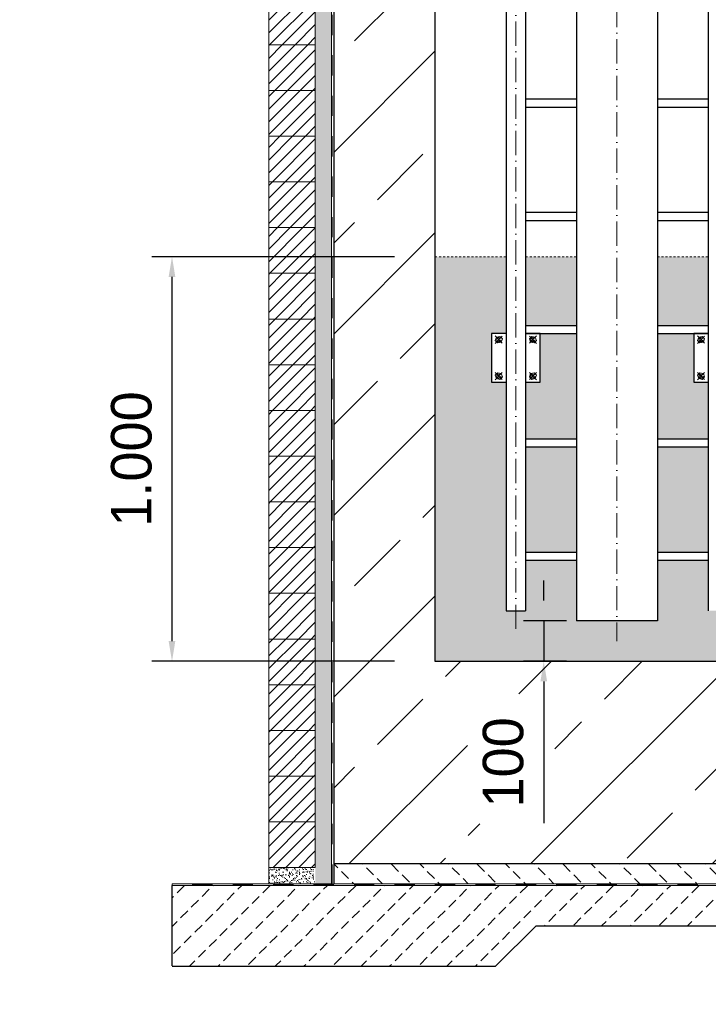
# Model space of a CAD drawing. Header units: millimetres. Extents: x -48448 to 452754, y -13941 to 17062.
# Tile 68 of 256: x 18105 to 19808, y -4618 to -2184. Entities that reach past the tile are written whole.
import ezdxf

# ---------------------------------------------------------------- set-up
doc = ezdxf.new("R2010")
doc.units = ezdxf.units.MM
doc.linetypes.add('ACAD_ISO10W100', pattern=[18, 12, -3, 0, -3])
doc.linetypes.add('JIS_02_1.0', pattern=[2, 1, -1])
doc.layers.add('Bemaßung', color=7, linetype='Continuous', lineweight=13)
doc.layers.add('Beschriftung', color=7, linetype='Continuous')
doc.layers.add('Detail Rohrdurchführung', color=7, linetype='Continuous')
doc.styles.add('LBB3.5M1000', font='isocp.shx', dxfattribs={"height": 3.5})
doc.dimstyles.new('DIN', dxfattribs={"dimtxt": 2.5, "dimasz": 2.5, "dimexe": 1.25, "dimexo": 0.625, "dimtad": 1, "dimtih": 1, "dimdec": 4, "dimdsep": 46, "dimlunit": 6, "dimtxsty": 'Standard', "dimcen": 2.5, "dimadec": 0, "dimazin": 0, "dimtfac": 1, "dimtdec": 4, "dimtmove": 0, "dimatfit": 3, "dimfxl": 0, "dimtvp": 1, "dimtolj": 1, "dimtzin": 0, "dimarcsym": 0})
pattern_1 = [(45, (-73835.584, 43899.575), (-15.715448, 15.715448), [])]

# ---------------------------------------------------------------- blocks, each defined once
blk = doc.blocks.new('*D59')
at = {"layer": 'Bemaßung', "color": 0, "lineweight": -2, "transparency": 16777216}
for p, q in [((19401, -3620.2), (19401, -3570.2)), ((19457, -3670.2), (19351, -3670.2)), ((19401, -3670.2), (19401, -3770.2)), ((19457, -3770.2), (19351, -3770.2)), ((19401, -3820.2), (19401, -4170.2))]:
    blk.add_line(p, q, dxfattribs=at)
at = {"layer": 'Bemaßung', "color": 0, "transparency": 16777216}
for points in [[(19392.7, -3620.2), (19409.3, -3620.2), (19401, -3670.2)], [(19392.7, -3820.2), (19409.3, -3820.2), (19401, -3770.2)]]:
    blk.add_solid(points, dxfattribs=at)
at = {"layer": 'DEFPOINTS', "color": 0, "transparency": 16777216}
for p in [(19482, -3670.2), (19401, -3770.2), (19482, -3770.2)]:
    blk.add_point(p, dxfattribs=at)
at = {"layer": 'Bemaßung', "color": 0, "transparency": 16777216, "insert": (19301, -4020.2), "char_height": 100, "attachment_point": 5, "rotation": 90}
blk.add_mtext('\\A1;100', dxfattribs=at)
blk = doc.blocks.new('*D60')
at = {"layer": 'Bemaßung', "color": 0, "lineweight": -2, "transparency": 16777216}
for p, q in [((19032, -2770.2), (18431.8, -2770.2)), ((18481.8, -2820.2), (18481.8, -3720.2)), ((19032, -3770.2), (18431.8, -3770.2))]:
    blk.add_line(p, q, dxfattribs=at)
at = {"layer": 'Bemaßung', "color": 0, "transparency": 16777216}
for points in [[(18473.5, -2820.2), (18490.1, -2820.2), (18481.8, -2770.2)], [(18473.5, -3720.2), (18490.1, -3720.2), (18481.8, -3770.2)]]:
    blk.add_solid(points, dxfattribs=at)
at = {"layer": 'DEFPOINTS', "color": 0, "transparency": 16777216}
for p in [(19132, -2770.2), (18481.8, -3770.2), (19132, -3770.2)]:
    blk.add_point(p, dxfattribs=at)
at = {"layer": 'Bemaßung', "color": 0, "transparency": 16777216, "insert": (18381.8, -3270.2), "char_height": 100, "attachment_point": 5, "rotation": 90}
blk.add_mtext('\\A1;1.000', dxfattribs=at)

msp = doc.modelspace()

# ---------------------------------------------------------------- hatches: boundary and pattern name
h = msp.add_hatch()
h.set_pattern_fill('ANSI33', color=256, scale=50)
h.set_pattern_definition([(45, (-72553.1, 43899.58), (-224.5064, 224.5064), []), (45, (-72328.6, 43899.58), (-224.5064, 224.5064), [158.75, -79.375])])
h.paths.add_polyline_path([(19007.027, -2176.708), (19002.027, -2176.708), (19002.027, -2180.228), (19007.027, -2180.228)], flags=16)
h.paths.add_polyline_path([(20857.027, -2152.069), (20857.027, -2155.589), (20862.027, -2155.589), (20882.027, -2152.069)], flags=16)
h.paths.add_polyline_path([(19883.36, -4010.093), (19871.298, -3992.595), (19863.946, -3974.225), (19861.476, -3955.414), (19863.946, -3936.603), (19871.298, -3918.233), (19883.36, -3900.735), (19899.849, -3884.518), (19920.378, -3869.963), (19944.467, -3857.411), (19971.55, -3847.156), (20000.993, -3839.438), (20032.106, -3834.439), (20064.16, -3832.276), (20096.402, -3832.998), (20128.079, -3836.59), (20158.446, -3842.967), (20186.792, -3851.98), (20212.454, -3863.417), (20234.828, -3877.011), (20253.392, -3892.442), (20267.709, -3909.349), (20277.444, -3927.336), (20282.37, -3945.981), (20282.37, -3964.847), (20277.444, -3983.492), (20267.709, -4001.479), (20253.392, -4018.386), (20234.828, -4033.818), (20212.454, -4047.411), (20186.792, -4058.848), (20158.446, -4067.861), (20128.079, -4074.238), (20096.402, -4077.83), (20064.16, -4078.553), (20032.106, -4076.389), (20000.993, -4071.39), (19971.55, -4063.672), (19944.467, -4053.417), (19920.378, -4040.865), (19899.849, -4026.31)])
h.paths.add_polyline_path([(19260.12, -4193.135), (19243.518, -4172.36), (19229.502, -4146.883), (19218.55, -4117.573), (19211.035, -4085.427), (19207.212, -4051.539), (19207.212, -4017.065), (19211.035, -3983.178), (19218.55, -3951.032), (19229.502, -3921.722), (19243.518, -3896.245), (19260.12, -3875.47), (19278.743, -3860.103), (19298.753, -3850.669), (19319.468, -3847.488), (19340.184, -3850.669), (19360.194, -3860.103), (19378.817, -3875.47), (19395.419, -3896.245), (19409.435, -3921.722), (19420.387, -3951.032), (19427.902, -3983.178), (19431.725, -4017.065), (19431.725, -4051.539), (19427.902, -4085.427), (19420.387, -4117.573), (19409.435, -4146.883), (19395.419, -4172.36), (19378.817, -4193.135), (19360.194, -4208.502), (19340.184, -4217.936), (19319.468, -4221.117), (19298.753, -4217.936), (19278.743, -4208.502)])
edge = h.paths.add_edge_path()
edge.add_line((20332.027, -3970.203), (20332.027, -3770.203))
edge.add_line((20332.027, -3770.203), (19132.027, -3770.203))
edge.add_line((19132.027, -3770.203), (19132.027, -2080.575))
edge.add_line((19132.027, -2080.575), (19017.379, -2080.575))
edge.add_arc((19007.027, -2080.575), 10.353, -180, 0, ccw=False)
edge.add_line((18996.674, -2080.575), (18882.027, -2080.575))
edge.add_line((18882.027, -2080.575), (18882.027, -4270.203))
edge.add_line((18882.027, -4270.203), (20982.027, -4270.203))
edge.add_line((20982.027, -4270.203), (20982.027, -2080.575))
edge.add_line((20982.027, -2080.575), (20867.379, -2080.575))
edge.add_arc((20857.027, -2080.575), 10.353, -180, 0, ccw=False)
edge.add_line((20846.674, -2080.575), (20732.027, -2080.575))
edge.add_line((20732.027, -2080.575), (20732.027, -3970.203))
edge.add_line((20732.027, -3970.203), (20332.027, -3970.203))
at = {"lineweight": 5}
h = msp.add_hatch(dxfattribs=at)
h.set_pattern_fill('ANSI31', color=0, scale=7, style=0)
h.set_pattern_definition(pattern_1)
h.paths.add_polyline_path([(18836.027, -2133.203), (18721.027, -2133.203), (18721.027, -2246.203), (18836.027, -2246.203)])
h = msp.add_hatch(dxfattribs=at)
h.set_pattern_fill('ANSI31', color=0, scale=7, style=0)
h.set_pattern_definition(pattern_1)
h.paths.add_polyline_path([(18836.027, -2246.203), (18721.027, -2246.203), (18721.027, -2359.203), (18836.027, -2359.203)])
h = msp.add_hatch(dxfattribs=at)
h.set_pattern_fill('ANSI31', color=0, scale=7, style=0)
h.set_pattern_definition(pattern_1)
h.paths.add_polyline_path([(18836.027, -2359.203), (18721.027, -2359.203), (18721.027, -2472.203), (18836.027, -2472.203)])
h = msp.add_hatch(dxfattribs=at)
h.set_pattern_fill('ANSI31', color=0, scale=7, style=0)
h.set_pattern_definition(pattern_1)
h.paths.add_polyline_path([(18836.027, -2472.203), (18721.027, -2472.203), (18721.027, -2585.203), (18836.027, -2585.203)])
h = msp.add_hatch(dxfattribs=at)
h.set_pattern_fill('ANSI31', color=0, scale=7, style=0)
h.set_pattern_definition(pattern_1)
h.paths.add_polyline_path([(18836.027, -2585.203), (18721.027, -2585.203), (18721.027, -2698.203), (18836.027, -2698.203)])
h = msp.add_hatch(dxfattribs=at)
h.set_pattern_fill('ANSI31', color=0, scale=7, style=0)
h.set_pattern_definition(pattern_1)
h.paths.add_polyline_path([(18836.027, -2698.203), (18721.027, -2698.203), (18721.027, -2811.203), (18836.027, -2811.203)])
h = msp.add_hatch(dxfattribs=at)
h.set_pattern_fill('ANSI31', color=0, scale=7, style=0)
h.set_pattern_definition(pattern_1)
h.paths.add_polyline_path([(18836.027, -2811.203), (18721.027, -2811.203), (18721.027, -2924.203), (18836.027, -2924.203)])
h = msp.add_hatch(dxfattribs=at)
h.set_pattern_fill('ANSI31', color=0, scale=7, style=0)
h.set_pattern_definition(pattern_1)
h.paths.add_polyline_path([(18836.027, -2924.203), (18721.027, -2924.203), (18721.027, -3037.203), (18836.027, -3037.203)])
h = msp.add_hatch(dxfattribs=at)
h.set_pattern_fill('ANSI31', color=0, scale=7, style=0)
h.set_pattern_definition(pattern_1)
h.paths.add_polyline_path([(18836.027, -3037.203), (18721.027, -3037.203), (18721.027, -3150.203), (18836.027, -3150.203)])
h = msp.add_hatch(dxfattribs=at)
h.set_pattern_fill('ANSI31', color=0, scale=7, style=0)
h.set_pattern_definition(pattern_1)
h.paths.add_polyline_path([(18836.027, -3150.203), (18721.027, -3150.203), (18721.027, -3263.203), (18836.027, -3263.203)])
h = msp.add_hatch(dxfattribs=at)
h.set_pattern_fill('ANSI31', color=0, scale=7, style=0)
h.set_pattern_definition(pattern_1)
h.paths.add_polyline_path([(18836.027, -3263.203), (18721.027, -3263.203), (18721.027, -3376.203), (18836.027, -3376.203)])
h = msp.add_hatch(dxfattribs=at)
h.set_pattern_fill('ANSI31', color=0, scale=7, style=0)
h.set_pattern_definition(pattern_1)
h.paths.add_polyline_path([(18836.027, -3376.203), (18721.027, -3376.203), (18721.027, -3489.203), (18836.027, -3489.203)])
h = msp.add_hatch(dxfattribs=at)
h.set_pattern_fill('ANSI31', color=0, scale=7, style=0)
h.set_pattern_definition(pattern_1)
h.paths.add_polyline_path([(18836.027, -3489.203), (18721.027, -3489.203), (18721.027, -3602.203), (18836.027, -3602.203)])
h = msp.add_hatch(dxfattribs=at)
h.set_pattern_fill('ANSI31', color=0, scale=7, style=0)
h.set_pattern_definition(pattern_1)
h.paths.add_polyline_path([(18836.027, -3602.203), (18721.027, -3602.203), (18721.027, -3715.203), (18836.027, -3715.203)])
h = msp.add_hatch(dxfattribs=at)
h.set_pattern_fill('ANSI31', color=0, scale=7, style=0)
h.set_pattern_definition(pattern_1)
h.paths.add_polyline_path([(18836.027, -3715.203), (18721.027, -3715.203), (18721.027, -3828.203), (18836.027, -3828.203)])
h = msp.add_hatch(dxfattribs=at)
h.set_pattern_fill('ANSI31', color=0, scale=7, style=0)
h.set_pattern_definition(pattern_1)
h.paths.add_polyline_path([(18836.027, -3828.203), (18721.027, -3828.203), (18721.027, -3941.203), (18836.027, -3941.203)])
h = msp.add_hatch(dxfattribs=at)
h.set_pattern_fill('ANSI31', color=0, scale=7, style=0)
h.set_pattern_definition(pattern_1)
h.paths.add_polyline_path([(18836.027, -3941.203), (18721.027, -3941.203), (18721.027, -4054.203), (18836.027, -4054.203)])
h = msp.add_hatch(dxfattribs=at)
h.set_pattern_fill('ANSI31', color=0, scale=7, style=0)
h.set_pattern_definition(pattern_1)
h.paths.add_polyline_path([(18836.027, -4054.203), (18721.027, -4054.203), (18721.027, -4167.203), (18836.027, -4167.203)])
h = msp.add_hatch(dxfattribs=at)
h.set_pattern_fill('ANSI31', color=0, scale=7, style=0)
h.set_pattern_definition(pattern_1)
h.paths.add_polyline_path([(18836.027, -4167.203), (18721.027, -4167.203), (18721.027, -4280.203), (18836.027, -4280.203)])
at = {"lineweight": 9}
h = msp.add_hatch(dxfattribs=at)
h.set_pattern_fill('BETON_UNBEWEHRT', color=256, scale=200, angle=90, pattern_type=2)
h.set_pattern_definition([(135, (-65103.486, 43934.93), (-35.35534, -35.35534), [25, -12.5])])
h.paths.add_polyline_path([(20982.027, -4320.203), (20982.027, -4270.203), (18882.027, -4270.203), (18882.027, -4320.203)])
h = msp.add_hatch(dxfattribs=at)
h.set_pattern_fill('BETON_UNBEWEHRT', color=256, scale=200, pattern_type=2)
h.set_pattern_definition([(45, (-65068.13, 43899.575), (-35.35534, 35.35534), [25, -12.5])])
h.paths.add_polyline_path([(19282.896, -4523.333), (19382.027, -4424.203), (20482.027, -4424.203), (20581.157, -4523.333), (21382.027, -4523.333), (21382.027, -4324.203), (18482.027, -4324.203), (18482.027, -4523.333)])
at = {"layer": 'Bemaßung', "lineweight": 5}
h = msp.add_hatch(dxfattribs=at)
h.set_pattern_fill('AR-SAND', color=256, scale=0.25)
h.set_pattern_definition([(37.5, (-72436.027, 43899.575), (-0.4000078, 12.2353309), [0, -9.652, 0, -10.795, 0, -10.31875]), (7.5, (-72436.027, 43899.575), (11.238082, 17.9206275), [0, -5.207, 0, -8.6995, 0, -3.33375]), (327.5, (-72443.837, 43899.575), (19.7748093, 0.0359296), [0, -3.175, 0, -11.43, 0, -14.9225]), (317.5, (-72443.837, 43899.575), (19.0889113, 5.573233), [0, -1.5875, 0, -7.493, 0, -8.5725])])
h.paths.add_polyline_path([(18876.027, -791.059), (18836.027, -791.059), (18836.027, -4320.203), (18876.027, -4320.203)])
at = {"layer": 'Bemaßung'}
h = msp.add_hatch(color=254, dxfattribs=at)
h.dxf.hatch_style = 1
h.paths.add_polyline_path([(19482.027, -2770.203), (19356.177, -2770.203), (19356.177, -2940.203), (19482.027, -2940.203)], flags=17)
h.paths.add_polyline_path([(19807.877, -2770.203), (19682.027, -2770.203), (19682.027, -2940.203), (19807.877, -2940.203)], flags=17)
h.paths.add_polyline_path([(19807.877, -3080.203), (19772.027, -3080.203), (19772.027, -2960.203), (19682.027, -2960.203), (19682.027, -3220.203), (19807.877, -3220.203)], flags=17)
h.paths.add_polyline_path([(19482.027, -2960.203), (19392.027, -2960.203), (19392.027, -3080.203), (19356.177, -3080.203), (19356.177, -3220.203), (19482.027, -3220.203)], flags=17)
h.paths.add_polyline_path([(19482.027, -3240.203), (19356.177, -3240.203), (19356.177, -3500.203), (19482.027, -3500.203)], flags=17)
h.paths.add_polyline_path([(19807.877, -3240.203), (19682.027, -3240.203), (19682.027, -3500.203), (19807.877, -3500.203)], flags=17)
h.paths.add_polyline_path([(20422.133, -2770.203), (20422.133, -3350.706), (20489.131, -3038.042), (20469.131, -3038.042), (20469.131, -2913.042), (20474.131, -2913.042), (20474.131, -2770.203)])
edge = h.paths.add_edge_path()
edge.add_line((20416.383, -3870.978), (20416.383, -3943.617))
edge.add_line((20416.383, -3943.617), (20418.962, -3946.195))
edge.add_arc((20416.133, -3949.023), 4, 0, 45, ccw=False)
edge.add_line((20420.133, -3949.023), (20420.133, -3959.617))
edge.add_arc((20416.133, -3959.617), 4, -90, 0, ccw=False)
edge.add_line((20416.133, -3963.617), (20406.633, -3963.617))
edge.add_arc((20406.633, -3959.617), 4, 180, 270, ccw=False)
edge.add_line((20402.633, -3959.617), (20402.633, -3949.023))
edge.add_arc((20406.633, -3949.023), 4, 135, 180, ccw=False)
edge.add_line((20403.805, -3946.195), (20406.383, -3943.617))
edge.add_line((20406.383, -3943.617), (20406.383, -3870.978))
edge.add_line((20406.383, -3870.978), (20400.633, -3870.978))
edge.add_line((20400.633, -3870.978), (20400.633, -3628.373))
edge.add_arc((20489.131, -3563.042), 110, 198.834171, 216.435589, ccw=False)
edge.add_line((20385.021, -3598.553), (20236.208, -3585.534))
edge.add_line((20236.208, -3585.534), (20205.621, -3590.939))
edge.add_line((20205.621, -3590.939), (20201.481, -3638.258))
edge.add_line((20201.481, -3638.258), (20161.633, -3634.772))
edge.add_line((20161.633, -3634.772), (20165.773, -3587.452))
edge.add_line((20165.773, -3587.452), (20136.589, -3576.818))
edge.add_line((20136.589, -3576.818), (20056.893, -3569.846))
edge.add_line((20056.893, -3569.846), (20056.41, -3575.375))
edge.add_line((20056.41, -3575.375), (20036.486, -3573.632))
edge.add_line((20036.486, -3573.632), (20034.96, -3591.065))
edge.add_line((20034.96, -3591.065), (19985.151, -3586.707))
edge.add_line((19985.151, -3586.707), (19996.917, -3452.221))
edge.add_line((19996.917, -3452.221), (20046.726, -3456.579))
edge.add_line((20046.726, -3456.579), (20045.201, -3474.012))
edge.add_line((20045.201, -3474.012), (20065.125, -3475.755))
edge.add_line((20065.125, -3475.755), (20064.641, -3481.284))
edge.add_line((20064.641, -3481.284), (20144.337, -3488.257))
edge.add_line((20144.337, -3488.257), (20174.924, -3482.852))
edge.add_line((20174.924, -3482.852), (20179.064, -3435.533))
edge.add_line((20179.064, -3435.533), (20218.912, -3439.019))
edge.add_line((20218.912, -3439.019), (20214.772, -3486.338))
edge.add_line((20214.772, -3486.338), (20243.956, -3496.972))
edge.add_line((20243.956, -3496.972), (20388.089, -3509.582))
edge.add_line((20388.089, -3509.582), (20400.633, -3451.042))
edge.add_line((20400.633, -3451.042), (20400.633, -2770.203))
edge.add_line((20400.633, -2770.203), (19856.177, -2770.203))
edge.add_line((19856.177, -2770.203), (19856.177, -2960.203))
edge.add_line((19856.177, -2960.203), (19892.027, -2960.203))
edge.add_line((19892.027, -2960.203), (19892.027, -3080.203))
edge.add_line((19892.027, -3080.203), (19856.177, -3080.203))
edge.add_line((19856.177, -3080.203), (19856.177, -3645.203))
edge.add_line((19856.177, -3645.203), (19807.877, -3645.203))
edge.add_line((19807.877, -3645.203), (19807.877, -3520.203))
edge.add_line((19807.877, -3520.203), (19682.027, -3520.203))
edge.add_line((19682.027, -3520.203), (19682.027, -3670.203))
edge.add_line((19682.027, -3670.203), (19482.027, -3670.203))
edge.add_line((19482.027, -3670.203), (19482.027, -3520.203))
edge.add_line((19482.027, -3520.203), (19356.177, -3520.203))
edge.add_line((19356.177, -3520.203), (19356.177, -3645.203))
edge.add_line((19356.177, -3645.203), (19307.877, -3645.203))
edge.add_line((19307.877, -3645.203), (19307.877, -3080.203))
edge.add_line((19307.877, -3080.203), (19272.027, -3080.203))
edge.add_line((19272.027, -3080.203), (19272.027, -2960.203))
edge.add_line((19272.027, -2960.203), (19307.877, -2960.203))
edge.add_line((19307.877, -2960.203), (19307.877, -2770.203))
edge.add_line((19307.877, -2770.203), (19132.027, -2770.203))
edge.add_line((19132.027, -2770.203), (19132.027, -3770.203))
edge.add_line((19132.027, -3770.203), (20332.027, -3770.203))
edge.add_line((20332.027, -3770.203), (20332.027, -3970.203))
edge.add_line((20332.027, -3970.203), (20531.301, -3970.203))
edge.add_line((20531.301, -3970.203), (20523.252, -3940.166))
edge.add_line((20523.252, -3940.166), (20523.252, -3850.133))
edge.add_line((20523.252, -3850.133), (20541.301, -3820.097))
edge.add_line((20541.301, -3820.097), (20541.301, -3761.587))
edge.add_line((20541.301, -3761.587), (20533.252, -3731.55))
edge.add_line((20533.252, -3731.55), (20523.252, -3721.55))
edge.add_line((20523.252, -3721.55), (20523.252, -3715.042))
edge.add_line((20523.252, -3715.042), (20431.981, -3715.042))
edge.add_line((20431.981, -3715.042), (20431.981, -3657.031))
edge.add_arc((20489.131, -3563.042), 110, 232.477676, 238.698234, ccw=False)
edge.add_line((20422.133, -3650.285), (20422.133, -3870.978))
edge.add_line((20422.133, -3870.978), (20416.383, -3870.978))
at = {"layer": 'Bemaßung', "lineweight": 5}
h = msp.add_hatch(dxfattribs=at)
h.set_pattern_fill('AR-SAND', color=256, scale=0.25)
h.set_pattern_definition([(37.5, (-73835.584, 43899.575), (-0.4000078, 12.2353309), [0, -9.652, 0, -10.795, 0, -10.31875]), (7.5, (-73835.584, 43899.575), (11.238082, 17.9206275), [0, -5.207, 0, -8.6995, 0, -3.33375]), (327.5, (-73843.395, 43899.575), (19.7748093, 0.0359296), [0, -3.175, 0, -11.43, 0, -14.9225]), (317.5, (-73843.395, 43899.575), (19.0889113, 5.573233), [0, -1.5875, 0, -7.493, 0, -8.5725])])
h.paths.add_polyline_path([(18721.027, -4280.203), (18836.027, -4280.203), (18836.027, -4320.203), (18721.027, -4320.203)])

# ---------------------------------------------------------------- linework, layer by layer
at = {"lineweight": 9}
for p, q in [((18876.027, -791.059), (18876.027, -4320.203)), ((18721.027, -4280.203), (18721.027, -4320.203)), ((18482.027, -4324.203), (18482.027, -4320.203)), ((18482.027, -4320.203), (18876.027, -4320.203)), ((18482.027, -4324.203), (21382.027, -4324.203)), ((18882.027, -4320.203), (20982.027, -4320.203))]:
    msp.add_line(p, q, dxfattribs=at)
at = {"linetype": 'JIS_02_1.0', "lineweight": 25, "ltscale": 50}
msp.add_line((18878.027, -4322.203), (18878.027, -791.059), dxfattribs=at)
for p, q in [((18882.027, -791.059), (18882.027, -4320.203)), ((19132.027, -791.059), (19132.027, -3770.203)), ((19307.877, -791.059), (19307.877, -3645.203)), ((19356.177, -791.059), (19356.177, -3645.203)), ((19482.027, -791.059), (19482.027, -3670.203)), ((19682.027, -791.059), (19682.027, -3670.203)), ((19807.877, -791.059), (19807.877, -3645.203)), ((19356.177, -2380.203), (19482.027, -2380.203)), ((19682.027, -2380.203), (19807.877, -2380.203)), ((19356.177, -2400.203), (19482.027, -2400.203)), ((19682.027, -2400.203), (19807.877, -2400.203)), ((19356.177, -2660.203), (19482.027, -2660.203)), ((19682.027, -2660.203), (19807.877, -2660.203)), ((19356.177, -2680.203), (19482.027, -2680.203)), ((19682.027, -2680.203), (19807.877, -2680.203)), ((19356.177, -2940.203), (19482.027, -2940.203)), ((19682.027, -2940.203), (19807.877, -2940.203)), ((19356.177, -2960.203), (19482.027, -2960.203)), ((19682.027, -2960.203), (19807.877, -2960.203)), ((19356.177, -3220.203), (19482.027, -3220.203)), ((19682.027, -3220.203), (19807.877, -3220.203)), ((19356.177, -3240.203), (19482.027, -3240.203)), ((19682.027, -3240.203), (19807.877, -3240.203)), ((19356.177, -3500.203), (19482.027, -3500.203)), ((19682.027, -3500.203), (19807.877, -3500.203)), ((19356.177, -3520.203), (19482.027, -3520.203)), ((19682.027, -3520.203), (19807.877, -3520.203)), ((19307.877, -3645.203), (19356.177, -3645.203)), ((19682.027, -3670.203), (19482.027, -3670.203)), ((19132.027, -3770.203), (20332.027, -3770.203)), ((18882.027, -4270.203), (20982.027, -4270.203)), ((18482.027, -4424.203), (18482.027, -4324.203)), ((18482.027, -4523.333), (18482.027, -4424.203)), ((19282.027, -4524.203), (19382.027, -4424.203)), ((19382.027, -4424.203), (20482.027, -4424.203)), ((18482.027, -4524.203), (19282.027, -4524.203))]:
    msp.add_line(p, q)
at = {"linetype": 'ACAD_ISO10W100', "lineweight": 18, "ltscale": 5}
for p, q in [((19332.027, -3690.354), (19332.027, -791.059)), ((19582.027, -791.059), (19582.027, -3720.203))]:
    msp.add_line(p, q, dxfattribs=at)
at = {"linetype": 'JIS_02_1.0', "lineweight": 5, "ltscale": 5}
for p, q in [((19132.027, -2770.203), (19307.877, -2770.203)), ((19356.177, -2770.203), (19482.027, -2770.203)), ((19682.027, -2770.203), (19807.877, -2770.203))]:
    msp.add_line(p, q, dxfattribs=at)
at = {"color": 253, "linetype": 'JIS_02_1.0', "lineweight": 9, "ltscale": 25}
for p, q in [((19280.862, -2984.293), (19299.042, -2966.113)), ((19280.862, -2966.113), (19299.042, -2984.293)), ((19383.192, -2984.293), (19365.012, -2966.113)), ((19383.192, -2966.113), (19365.012, -2984.293)), ((19780.862, -2984.293), (19799.042, -2966.113)), ((19780.862, -2966.113), (19799.042, -2984.293)), ((19280.862, -3056.113), (19299.042, -3074.293)), ((19280.862, -3074.293), (19299.042, -3056.113)), ((19383.192, -3056.113), (19365.012, -3074.293)), ((19383.192, -3074.293), (19365.012, -3056.113)), ((19780.862, -3056.113), (19799.042, -3074.293)), ((19780.862, -3074.293), (19799.042, -3056.113))]:
    msp.add_line(p, q, dxfattribs=at)
at = {"lineweight": 9}
for points in [[(18836.027, -2133.203), (18721.027, -2133.203), (18721.027, -2246.203), (18836.027, -2246.203), (18836.027, -2133.203)], [(18836.027, -2246.203), (18721.027, -2246.203), (18721.027, -2359.203), (18836.027, -2359.203), (18836.027, -2246.203)], [(18836.027, -2359.203), (18721.027, -2359.203), (18721.027, -2472.203), (18836.027, -2472.203), (18836.027, -2359.203)], [(18836.027, -2585.203), (18721.027, -2585.203), (18721.027, -2698.203), (18836.027, -2698.203), (18836.027, -2585.203)], [(18836.027, -2698.203), (18721.027, -2698.203), (18721.027, -2811.203), (18836.027, -2811.203), (18836.027, -2698.203)], [(18836.027, -2811.203), (18721.027, -2811.203), (18721.027, -2924.203), (18836.027, -2924.203), (18836.027, -2811.203)], [(18836.027, -2924.203), (18721.027, -2924.203), (18721.027, -3037.203), (18836.027, -3037.203), (18836.027, -2924.203)], [(18836.027, -3037.203), (18721.027, -3037.203), (18721.027, -3150.203), (18836.027, -3150.203), (18836.027, -3037.203)], [(18836.027, -3150.203), (18721.027, -3150.203), (18721.027, -3263.203), (18836.027, -3263.203), (18836.027, -3150.203)], [(18836.027, -3263.203), (18721.027, -3263.203), (18721.027, -3376.203), (18836.027, -3376.203), (18836.027, -3263.203)], [(18836.027, -3376.203), (18721.027, -3376.203), (18721.027, -3489.203), (18836.027, -3489.203), (18836.027, -3376.203)], [(18836.027, -3489.203), (18721.027, -3489.203), (18721.027, -3602.203), (18836.027, -3602.203), (18836.027, -3489.203)], [(18836.027, -3602.203), (18721.027, -3602.203), (18721.027, -3715.203), (18836.027, -3715.203), (18836.027, -3602.203)], [(18836.027, -3715.203), (18721.027, -3715.203), (18721.027, -3828.203), (18836.027, -3828.203), (18836.027, -3715.203)], [(18836.027, -3828.203), (18721.027, -3828.203), (18721.027, -3941.203), (18836.027, -3941.203), (18836.027, -3828.203)], [(18836.027, -3941.203), (18721.027, -3941.203), (18721.027, -4054.203), (18836.027, -4054.203), (18836.027, -3941.203)], [(18836.027, -4054.203), (18721.027, -4054.203), (18721.027, -4167.203), (18836.027, -4167.203), (18836.027, -4054.203)], [(18836.027, -4167.203), (18721.027, -4167.203), (18721.027, -4280.203), (18836.027, -4280.203), (18836.027, -4167.203)]]:
    msp.add_lwpolyline(points, dxfattribs=at)
at = {"color": 0, "lineweight": 5}
msp.add_lwpolyline([(18836.027, -2472.203), (18721.027, -2472.203), (18721.027, -2585.203), (18836.027, -2585.203), (18836.027, -2472.203)], dxfattribs=at)
for points in [[(19307.877, -2960.203), (19272.027, -2960.203), (19272.027, -3080.203), (19307.877, -3080.203)], [(19356.177, -3080.203), (19392.027, -3080.203), (19392.027, -2960.203), (19356.177, -2960.203)], [(19807.877, -2960.203), (19772.027, -2960.203), (19772.027, -3080.203), (19807.877, -3080.203)]]:
    msp.add_lwpolyline(points)
at = {"color": 253, "linetype": 'JIS_02_1.0', "lineweight": 9, "ltscale": 25}
for points in [[(19284.084, -2968.984), (19281.245, -2977.049), (19287.113, -2983.267), (19295.819, -2981.421), (19298.658, -2973.356), (19292.791, -2967.138)], [(19379.969, -2968.984), (19382.808, -2977.049), (19376.941, -2983.267), (19368.234, -2981.421), (19365.395, -2973.356), (19371.263, -2967.138)], [(19784.084, -2968.984), (19781.245, -2977.049), (19787.113, -2983.267), (19795.819, -2981.421), (19798.658, -2973.356), (19792.791, -2967.138)], [(19284.084, -3071.421), (19281.245, -3063.356), (19287.113, -3057.138), (19295.819, -3058.984), (19298.658, -3067.049), (19292.791, -3073.267)], [(19379.969, -3071.421), (19382.808, -3063.356), (19376.941, -3057.138), (19368.234, -3058.984), (19365.395, -3067.049), (19371.263, -3073.267)], [(19784.084, -3071.421), (19781.245, -3063.356), (19787.113, -3057.138), (19795.819, -3058.984), (19798.658, -3067.049), (19792.791, -3073.267)]]:
    msp.add_lwpolyline(points, close=True, dxfattribs=at)
at = {"linetype": 'JIS_02_1.0', "lineweight": 25, "ltscale": 50}
msp.add_lwpolyline([(21382.027, -4322.203), (18482.027, -4322.203)], dxfattribs=at)
at = {"color": 253, "linetype": 'JIS_02_1.0', "lineweight": 9, "ltscale": 25}
for centre in [(19289.952, -2975.203), (19374.102, -2975.203), (19789.952, -2975.203), (19289.952, -3065.203), (19374.102, -3065.203), (19789.952, -3065.203)]:
    msp.add_circle(centre, 5, dxfattribs=at)

# ---------------------------------------------------------------- dimensions: what is measured, and where the dimension line sits
at = {"layer": 'Bemaßung'}
dim = msp.add_linear_dim(base=(18481.801, -3770.203), p1=(19132.027, -2770.203), p2=(19132.027, -3770.203), angle=90, dimstyle='DIN', override={"dimscale": 100, "dimtxt": 1, "dimasz": 0.5, "dimexe": 0.5, "dimexo": 1, "dimgap": 0.5, "dimtih": 0, "dimdec": 2, "dimsah": 1}, dxfattribs=at)
dim.commit()
dim.dimension.update_dxf_attribs({"geometry": '*D60', "text_midpoint": (18381.801, -3270.203)})
dim = msp.add_linear_dim(base=(19400.995, -3770.203), p1=(19482.027, -3670.203), p2=(19482.027, -3770.203), angle=90, dimstyle='DIN', override={"dimscale": 100, "dimtxt": 1, "dimasz": 0.5, "dimexe": 0.5, "dimexo": 0.25, "dimgap": 0.5, "dimtih": 0, "dimdec": 2, "dimsah": 1}, dxfattribs=at)
dim.commit()
dim.dimension.update_dxf_attribs({"geometry": '*D59', "text_midpoint": (19400.995, -4020.203), "dimtype": 160})

# ---------------------------------------------------------------- next in the draw order: texts
at = {"layer": 'Beschriftung', "insert": (-8854.021, -4143.164), "char_height": 150, "width": 1682.94636, "attachment_point": 1, "style": 'LBB3.5M1000', "bg_fill": 2}
msp.add_mtext('\\pi387.94;{\\fArial|b1|i0|c0|p34;SECTION\\L\\P\\pi383.65;\\fArial|b1|i1|c0|p34;\\lSCHNITT}', dxfattribs=at)
at = {"layer": 'Detail Rohrdurchführung', "insert": (-4256.999, -2212.156), "char_height": 150, "width": 3525.83214, "attachment_point": 1, "style": 'LBB3.5M1000', "bg_fill": 2}
msp.add_mtext('\\pi352.65;{\\fArial|b1|i0|c0|p34;DETAIL PIPE PENETRATION\\P\\pi148.57;\\fArial|b1|i1|c0|p34;DETAIL ROHRDURCHFÜHRUNG}', dxfattribs=at)

# ---------------------------------------------------------------- next in the draw order: texts
at = {"layer": 'Beschriftung', "char_height": 150, "width": 1682.94636, "attachment_point": 1, "style": 'LBB3.5M1000', "bg_fill": 2}
for s, insert in [('\\pi179.16;{\\fArial|b1|i0|c0|p34;FILLING PIPE\\L\\P\\pi267.41;\\fArial|b1|i1|c0|p34;\\lFÜLLROHR}', (-9487.418, -1966.453)), ('\\pi387.94;{\\fArial|b1|i0|c0|p34;SECTION\\L\\P\\pi383.65;\\fArial|b1|i1|c0|p34;\\lSCHNITT}', (-37990.525, -4143.164))]:
    msp.add_mtext(s, dxfattribs=dict(at, insert=insert))

# ---------------------------------------------------------------- next in the draw order: texts
at = {"layer": 'Detail Rohrdurchführung', "insert": (-33393.503, -2212.156), "char_height": 150, "width": 3525.83214, "attachment_point": 1, "style": 'LBB3.5M1000', "bg_fill": 2}
msp.add_mtext('\\pi352.65;{\\fArial|b1|i0|c0|p34;DETAIL PIPE PENETRATION\\P\\pi148.57;\\fArial|b1|i1|c0|p34;DETAIL ROHRDURCHFÜHRUNG}', dxfattribs=at)

doc.saveas('drawing.dxf')
